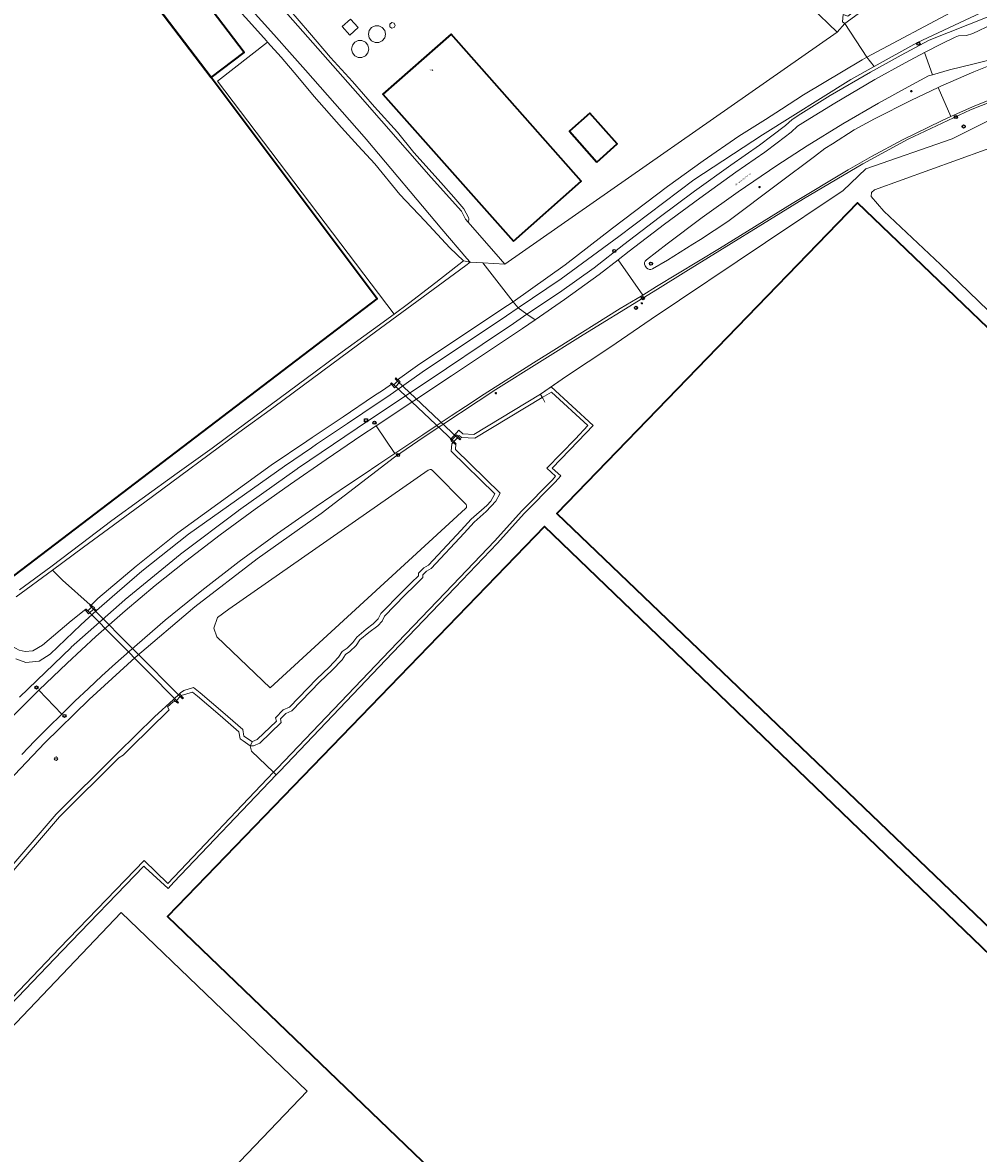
# Model space of a CAD drawing. Header units: metres. Extents: x 73718 to 76933, y 443658 to 446696.
# Tile 108 of 153: x 76032 to 76253, y 444937 to 445199. Entities that reach past the tile are written whole.
import ezdxf
from ezdxf.enums import TextEntityAlignment as Align

# ---------------------------------------------------------------- set-up
doc = ezdxf.new("R2010")
doc.units = ezdxf.units.M
for name, color, linetype, lineweight in [('B-WE-GK-BESCHOEIING-G', 130, 'GK-BESCHOEIING-SO', 18), ('B-WE-GR-BOOM-S', 90, 'Continuous', 25), ('B-WE-IE-MEUBILAIR-S', 7, 'Continuous', 25), ('B-WE-IE-MEUBILAIR_WEGMEUBILAIR-G', 7, 'Continuous', 18), ('B-WE-IE-TERREINAFSCHEIDING_KUNSTMATIG_HEKWERK-G', 20, 'IE-TERREINAFSCHEIDING_KUNSTMATIG-SO', 18), ('B-WE-KW-KUNSTWERK_DUIKER-GV', 170, 'Continuous', 18), ('B-WE-OG-BEBOUWING-GV', 7, 'Continuous', 35), ('B-WE-OG-BEBOUWING-T18', 10, 'Continuous', 18), ('B-WE-OG-BEBOUWING_BASSIN-GV', 7, 'Continuous', 18), ('B-WE-OG-BEBOUWING_LAGE TRAFO-GV', 7, 'Continuous', 18), ('B-WE-OG-BEBOUWING_OPSLAGTANK-GV', 7, 'Continuous', 18), ('B-WE-OG-TERREIN_ERF-GV', 7, 'Continuous', 18), ('B-WE-OG-TERREIN_OEVER-GV', 7, 'Continuous', 18), ('B-WE-OG-TOPOGRAFIE-T18', 10, 'Continuous', 18), ('B-WE-OG-WATER_SLOOT-GV', 120, 'Continuous', 18), ('B-WE-OG-WEG-GV', 7, 'Continuous', 18), ('B-WE-VH-GESLOTENVERHARDING_ASFALT-GV', 10, 'Continuous', 18), ('B-WE-VH-GESLOTENVERHARDING_BETON-GV', 10, 'Continuous', 18), ('B-WE-VH-OPENVERHARDING_BETONSTRAATSTEEN-GV', 30, 'Continuous', 18)]:
    doc.layers.add(name, color=color, linetype=linetype, lineweight=lineweight)
doc.styles.add('NLCS-ISO', font='NLCS-ISO.ttf')
doc.styles.add('NLCS-ISO-M200-T18', font='NLCS-ISO.ttf', dxfattribs={"height": 0.36})
doc.linetypes.add('GK-BESCHOEIING-SO', pattern='A,18,-3,[1,NLCS.SHX,S=0.6,R=0,X=0,Y=0],-3', length=24)
doc.linetypes.add('IE-TERREINAFSCHEIDING_KUNSTMATIG-SO', pattern='A,4,[82,NLCS.SHX,S=0.75,R=90,X=0,Y=0],4,-2', length=10)

# ---------------------------------------------------------------- blocks, each defined once
blk = doc.blocks.new('SIE-MEUBILAIR_BORD_WEGWIJZER-SO')
at = {"flags": 128}
blk.add_lwpolyline([(-1.8, 1.8), (1.8, 1.8), (1.8, -1.8), (-1.8, -1.8)], close=True, dxfattribs=at)
at = {"style": 'NLCS-ISO'}
blk.add_text('ww', height=1.8, dxfattribs=at).set_placement((0, 0), align=Align.MIDDLE_CENTER)
blk = doc.blocks.new('SIE-MEUBILAIR_PAAL_HECTOMETER-SO')
blk.add_circle((0, 0), 1.8)
at = {"style": 'NLCS-ISO'}
blk.add_text('hm', height=1.8, dxfattribs=at).set_placement((0, 0), align=Align.MIDDLE_CENTER)
blk = doc.blocks.new('SIE-MEUBILAIR_PAAL_LICHTMAST-SO')
for points in [[(-0.6, 0), (-1, 0)], [(-0.7, 0.7), (-0.4, 0.4)], [(0, 1), (0, 0.6)], [(0.4, 0.4), (0.7, 0.7)], [(1, 0), (0.6, 0)], [(-0.7, -0.7), (-0.4, -0.4)], [(0, -0.6), (0, -1)], [(0.4, -0.4), (0.7, -0.7)]]:
    blk.add_lwpolyline(points)
blk.add_circle((0, 0), 0.5)
blk = doc.blocks.new('SIE-MEUBILAIR_PAAL_VERKEERSBORD-SO')
blk.add_circle((0, 0), 1.8)
at = {"style": 'NLCS-ISO'}
blk.add_text('vb', height=1.8, dxfattribs=at).set_placement((0, 0), align=Align.MIDDLE_CENTER)
blk = doc.blocks.new('SIE-MEUBILAIR_PUT_RIOOLPUT-SO')
blk.add_circle((0, 0), 1.8)
at = {"style": 'NLCS-ISO'}
blk.add_text('RI', height=1.8, dxfattribs=at).set_placement((0, 0), align=Align.MIDDLE_CENTER)
blk = doc.blocks.new('SGR-BOOM_GBKN-SO')
at = {"linetype": 'ByBlock', "lineweight": 18}
h = blk.add_hatch(color=0, dxfattribs=at)
h.dxf.hatch_style = 1
edge = h.paths.add_edge_path()
edge.add_arc((0, 0), 0.25, 0, 360)
at = {"color": 0, "linetype": 'ByBlock', "lineweight": 18}
for radius in [2, 0.25]:
    blk.add_circle((0, 0), radius, dxfattribs=at)
at = {"color": 0, "linetype": 'ByBlock', "lineweight": 18, "style": 'NLCS-ISO'}
blk.add_attdef('SOORT', (2.5, 0), '', height=1.5, dxfattribs=at)

msp = doc.modelspace()

# ---------------------------------------------------------------- linework, layer by layer
at = {"layer": 'B-WE-GK-BESCHOEIING-G', "flags": 128}
for points in [[(76316.177, 445271.154), (76318.303, 445269.009), (76320.177, 445266.684), (76337.54, 445250.071), (76339.169, 445247.502), (76339.844, 445244.596), (76340.598, 445238.628), (76341.416, 445238.093), (76340.274, 445236.59), (76339.501, 445237.007), (76336.888, 445235.635), (76331.076, 445233.998), (76317.747, 445230.059), (76303.79, 445225.432), (76274.039, 445214.155), (76247.634, 445202.107), (76227.047, 445191.15)], [(76227.047, 445191.15), (76225.906, 445190.543), (76212.379, 445182.427), (76207.273, 445179.158), (76203.529, 445176.702), (76197.401, 445172.859), (76189.109, 445167.145), (76180.886, 445161.215), (76168.129, 445151.569), (76157.117, 445143.123), (76145.105, 445134.557)], [(76118.355, 445116.475), (76122.947, 445119.759), (76142.517, 445132.799), (76145.105, 445134.557)], [(76047.372, 445064.319), (76048.936, 445065.871), (76057.838, 445073.328), (76067.439, 445081.062), (76089.098, 445096.673), (76097.372, 445102.29), (76098.571, 445103.104), (76105.721, 445107.919), (76112.8, 445112.685), (76115.084, 445114.135), (76116.91, 445115.441)], [(76046.164, 445063.384), (76042.779, 445060.669), (76036.127, 445055.059), (76033.888, 445053.756), (76032.123, 445053.55), (76030.747, 445053.903), (76029.046, 445054.762), (76027.994, 445055.163), (76025.928, 445055.78), (76023.61, 445054.368), (76012.386, 445047.531), (76004.824, 445042.925), (76000, 445039.883), (75999.305, 445039.462), (75986.794, 445031.885), (75966.471, 445020.048), (75959.736, 445015.85), (75958.389, 445015.177)]]:
    msp.add_lwpolyline(points, dxfattribs=at)
at = {"layer": 'B-WE-IE-MEUBILAIR_WEGMEUBILAIR-G', "flags": 128}
msp.add_lwpolyline([(76117.598, 445098.561), (76124.507, 445103.27), (76141.113, 445114.259), (76161.311, 445126.886), (76175.144, 445135.384), (76178.554, 445137.479), (76185.131, 445141.52), (76212.355, 445158.337), (76226.11, 445166.476), (76236.598, 445172.171), (76251.048, 445178.958), (76265.926, 445184.868)], dxfattribs=at)
at = {"layer": 'B-WE-IE-TERREINAFSCHEIDING_KUNSTMATIG_HEKWERK-G', "flags": 128}
msp.add_lwpolyline([(76152.445, 445111.276), (76151.945, 445112.204), (76151.462, 445113.101), (76151.476, 445113.111), (76157.468, 445117.285), (76167.461, 445123.982), (76177.032, 445130.486), (76203.538, 445148.245), (76221.524, 445160.319), (76226.77, 445165.33), (76246.781, 445172.244), (76255.856, 445176.797), (76264.729, 445180.44), (76276.752, 445184.98), (76296.885, 445191.001), (76308.118, 445194.009), (76317.414, 445197.203), (76336.22, 445200.946), (76364.603, 445206.642), (76376.246, 445208.966), (76376.54, 445209.025), (76380.208, 445207.147)], dxfattribs=at)
at = {"layer": 'B-WE-KW-KUNSTWERK_DUIKER-GV', "flags": 128}
for points in [[(76131.398, 445102.158), (76132.245, 445103.067), (76118.307, 445116.181), (76117.465, 445115.275)], [(76067.14, 445042.254), (76068.016, 445043.12), (76047.492, 445063.827), (76046.616, 445062.958)]]:
    msp.add_lwpolyline(points, close=True, dxfattribs=at)
at = {"layer": 'B-WE-OG-BEBOUWING-GV', "flags": 128}
for points in [[(75949.519, 445333.036), (75898.063, 445293.833), (75883.421, 445313.162), (75881.111, 445311.4), (75850.604, 445288.035), (75893.615, 445231.782), (75943.222, 445166.637), (76000, 445091.177), (76020.321, 445064.169), (76113.602, 445135.206), (76075.189, 445186.429), (76041.037, 445231.275), (76036.295, 445237.501), (76022.273, 445255.738), (76000, 445285.212), (75976.611, 445315.952), (75958.443, 445339.835)], [(76041.037, 445231.275), (76075.189, 445186.429), (76082.834, 445192.251), (76048.682, 445237.097)], [(76145.203, 445148.598), (76160.839, 445162.437), (76130.73, 445196.493), (76114.919, 445182.596)], [(76164.468, 445166.877), (76169.222, 445171.07), (76162.903, 445178.235), (76158.148, 445174.042)], [(76390.686, 444859.877), (76397.771, 444853.086), (76405.947, 444845.249), (76475.063, 444917.505), (76389.037, 445000), (76224.811, 445157.482), (76155.259, 445085.538), (76244.5, 445000)], [(76335.905, 444774.691), (76321.995, 444788.039), (76335.646, 444802.265), (76349.556, 444788.917), (76370.156, 444810.385), (76363.236, 444817.026), (76394.453, 444849.625), (76397.771, 444853.086), (76390.686, 444859.877), (76387.374, 444856.434), (76152.331, 445082.506), (76065.097, 444992.21), (76314.614, 444752.503)]]:
    msp.add_lwpolyline(points, close=True, dxfattribs=at)
at = {"layer": 'B-WE-OG-BEBOUWING_BASSIN-GV', "flags": 128}
for points in [[(76088.237, 445194.662), (76076.645, 445185.618), (76117.56, 445131.706), (76120.845, 445134.11), (76127.191, 445139.021), (76133.601, 445143.982), (76130.463, 445147.013), (76124.621, 445153.24), (76118.898, 445159.341), (76113.077, 445166.45), (76109.236, 445170.64), (76105.356, 445174.873), (76099.039, 445182.054), (76095.225, 445186.594), (76091.372, 445191.179)], [(76321.187, 445193.554), (76320.963, 445193.646), (76294.158, 445183.809), (76267.211, 445174.367), (76228.792, 445160.467), (76228.065, 445159.837), (76227.987, 445158.88), (76230.932, 445155.481), (76244.039, 445143.183), (76270.573, 445117.641), (76271.039, 445117.538), (76271.449, 445117.782), (76317.601, 445165.816), (76332.667, 445181.427), (76332.859, 445181.985), (76332.653, 445182.538), (76321.399, 445193.424)], [(76047.146, 444899.293), (76097.4, 444951.783), (76054.357, 444993.118), (76004.078, 444940.419), (76046.805, 444899.619)]]:
    msp.add_lwpolyline(points, close=True, dxfattribs=at)
at = {"layer": 'B-WE-OG-BEBOUWING_LAGE TRAFO-GV', "flags": 128}
msp.add_lwpolyline([(76109.214, 445198.04), (76107.469, 445199.992), (76105.523, 445198.252), (76107.268, 445196.301)], close=True, dxfattribs=at)
at = {"layer": 'B-WE-OG-BEBOUWING_OPSLAGTANK-GV', "flags": 128}
for points in [[(76115.564, 445196.506), (76115.367, 445197.369), (76114.815, 445198.061), (76114.018, 445198.445), (76113.132, 445198.445), (76112.335, 445198.061), (76111.783, 445197.369), (76111.586, 445196.506), (76111.783, 445195.643), (76112.335, 445194.951), (76113.132, 445194.567), (76114.018, 445194.567), (76114.815, 445194.951), (76115.367, 445195.643)], [(76117.826, 445198.519), (76117.577, 445199.035), (76117.019, 445199.162), (76116.57, 445198.805), (76116.57, 445198.232), (76117.019, 445197.875), (76117.577, 445198.002)], [(76111.654, 445193.062), (76111.457, 445193.925), (76110.905, 445194.617), (76110.108, 445195.001), (76109.222, 445195.001), (76108.425, 445194.617), (76107.873, 445193.925), (76107.676, 445193.062), (76107.873, 445192.199), (76108.425, 445191.507), (76109.222, 445191.123), (76110.108, 445191.123), (76110.905, 445191.507), (76111.457, 445192.199)]]:
    msp.add_lwpolyline(points, close=True, dxfattribs=at)
at = {"layer": 'B-WE-OG-TERREIN_ERF-GV', "flags": 128}
for points in [[(76048.682, 445237.097), (76082.834, 445192.251), (76075.189, 445186.429), (76113.602, 445135.206), (76020.321, 445064.169), (76000, 445091.177), (75943.222, 445166.637), (75893.615, 445231.782)], [(76030.791, 445067.822), (76038.054, 445073.149), (76045.073, 445078.499), (76052.162, 445083.902), (76059.22, 445088.987), (76067.333, 445094.832), (76075.447, 445100.678), (76081.132, 445104.894), (76089.164, 445110.851), (76097.196, 445116.808), (76104.704, 445122.301), (76112.774, 445128.205), (76117.56, 445131.706), (76076.645, 445185.618), (76088.237, 445194.662), (76087.987, 445194.94), (76084.568, 445198.738), (76079.438, 445204.54)], [(76134.724, 445152.939), (76142.166, 445144.427), (76143.197, 445143.248), (76220.169, 445196.939), (76214.015, 445202.855)], [(76093.167, 445202.362), (76097.966, 445196.834), (76102.825, 445191.094), (76107.897, 445185.536), (76113.03, 445179.705), (76118.345, 445173.843), (76122.111, 445169.105), (76127.73, 445162.818), (76131.404, 445158.779), (76133.701, 445156.034), (76134.737, 445154.031)], [(76255.856, 445176.797), (76246.781, 445172.244), (76226.77, 445165.33), (76221.524, 445160.319), (76203.538, 445148.245), (76177.032, 445130.486), (76167.461, 445123.982), (76157.468, 445117.285), (76153.934, 445114.823), (76163.634, 445105.92), (76160.133, 445102.23), (76154.114, 445096.042), (76156.117, 445094.261), (76154.839, 445092.752), (76147.716, 445085.564), (76141.394, 445078.553), (76131.716, 445068.415), (76117.191, 445053.227), (76091.087, 445025.896), (76090.243, 445025.011), (76066.571, 445000.178), (76065.224, 444998.671), (76059.878, 445003.575), (76059.572, 445003.855), (76040.702, 444984.275), (75999.395, 444941.178)], [(76390.686, 444859.877), (76244.5, 445000), (76155.259, 445085.538), (76224.811, 445157.482), (76389.037, 445000)], [(76314.614, 444752.503), (76065.097, 444992.21), (76152.331, 445082.506), (76387.374, 444856.434)]]:
    msp.add_lwpolyline(points, dxfattribs=at)
for points in [[(76105.523, 445198.252), (76107.469, 445199.992), (76109.214, 445198.04), (76107.268, 445196.301)], [(76114.018, 445194.567), (76113.132, 445194.567), (76112.335, 445194.951), (76111.783, 445195.643), (76111.586, 445196.506), (76111.783, 445197.369), (76112.335, 445198.061), (76113.132, 445198.445), (76114.018, 445198.445), (76114.815, 445198.061), (76115.367, 445197.369), (76115.564, 445196.506), (76115.367, 445195.643), (76114.815, 445194.951)], [(76117.826, 445198.519), (76117.577, 445198.002), (76117.019, 445197.875), (76116.57, 445198.232), (76116.57, 445198.805), (76117.019, 445199.162), (76117.577, 445199.035)], [(76110.108, 445191.123), (76109.222, 445191.123), (76108.425, 445191.507), (76107.873, 445192.199), (76107.676, 445193.062), (76107.873, 445193.925), (76108.425, 445194.617), (76109.222, 445195.001), (76110.108, 445195.001), (76110.905, 445194.617), (76111.457, 445193.925), (76111.654, 445193.062), (76111.457, 445192.199), (76110.905, 445191.507)], [(76160.839, 445162.437), (76145.203, 445148.598), (76114.919, 445182.596), (76130.73, 445196.493)], [(76321.187, 445193.554), (76321.399, 445193.424), (76332.653, 445182.538), (76332.859, 445181.985), (76332.667, 445181.427), (76317.601, 445165.816), (76271.449, 445117.782), (76271.039, 445117.538), (76270.573, 445117.641), (76244.039, 445143.183), (76230.932, 445155.481), (76227.987, 445158.88), (76228.065, 445159.837), (76228.792, 445160.467), (76267.211, 445174.367), (76294.158, 445183.809), (76320.963, 445193.646)], [(76158.148, 445174.042), (76162.903, 445178.235), (76169.222, 445171.07), (76164.468, 445166.877)], [(76047.146, 444899.293), (76046.805, 444899.619), (76004.078, 444940.419), (76054.357, 444993.118), (76097.4, 444951.783)]]:
    msp.add_lwpolyline(points, close=True, dxfattribs=at)
at = {"layer": 'B-WE-OG-TERREIN_ERF-GV'}
msp.add_lwpolyline([(76134.737, 445154.031, -0.1858929), (76134.724, 445152.939)], format="xyb", dxfattribs=at)
at = {"layer": 'B-WE-OG-TERREIN_OEVER-GV', "flags": 128}
for points in [[(76301.382, 445275.31), (76299.798, 445276.378), (76288.793, 445264.505), (76264.385, 445240.191), (76233.697, 445209.451), (76231.39, 445207.273), (76222.602, 445200.694), (76221.504, 445201.026), (76221.397, 445199.369), (76221.945, 445198.983), (76232.366, 445206.571), (76234.777, 445208.847), (76264.98, 445239.001), (76289.39, 445263.317), (76296.861, 445270.812)], [(76298.654, 445220.418), (76320.247, 445227.363), (76329.259, 445230.257), (76336.518, 445231.963), (76338.499, 445233.01), (76340.257, 445234.358), (76341.922, 445236.308), (76340.274, 445236.59), (76339.501, 445237.007), (76336.888, 445235.635), (76331.076, 445233.998), (76317.747, 445230.059), (76303.79, 445225.432), (76274.039, 445214.155), (76247.634, 445202.107), (76227.047, 445191.15), (76228.738, 445189.004), (76238.62, 445194.509), (76273.135, 445210.781)], [(76202.871, 445173.221), (76223.314, 445185.983), (76228.738, 445189.004), (76227.047, 445191.15), (76225.906, 445190.543), (76212.379, 445182.427), (76207.273, 445179.158), (76203.529, 445176.702), (76197.401, 445172.859), (76189.109, 445167.145), (76180.886, 445161.215), (76168.129, 445151.569), (76157.117, 445143.123), (76145.105, 445134.557), (76146.246, 445133.098), (76156.222, 445139.874), (76169.55, 445149.614), (76186.975, 445162.782)], [(76146.246, 445133.098), (76145.105, 445134.557), (76142.517, 445132.799), (76122.947, 445119.759), (76118.355, 445116.475), (76118.462, 445116.366), (76118.526, 445116.425), (76118.97, 445116.028), (76118.866, 445115.916), (76117.796, 445114.77), (76117.665, 445114.629), (76117.214, 445115.041), (76117.286, 445115.11), (76116.91, 445115.441), (76115.084, 445114.135), (76112.8, 445112.685), (76105.721, 445107.919), (76098.571, 445103.104), (76097.372, 445102.29), (76089.098, 445096.673), (76067.439, 445081.062), (76057.838, 445073.328), (76048.936, 445065.871), (76047.372, 445064.319), (76047.666, 445064.004), (76047.74, 445064.059), (76048.161, 445063.646), (76048.069, 445063.554), (76048.661, 445063.023), (76052.244, 445066.209), (76059.123, 445072.142), (76069.924, 445080.761), (76092.149, 445096.505), (76098.413, 445100.757), (76099.609, 445101.569), (76106.756, 445106.382), (76113.814, 445111.134), (76116.077, 445112.571), (76124.023, 445118.254), (76143.549, 445131.265)], [(76151.476, 445113.111), (76151.862, 445112.357), (76153.984, 445113.63), (76162.43, 445105.879), (76159.524, 445102.815), (76152.892, 445095.998), (76154.939, 445094.177), (76154.215, 445093.323), (76147.101, 445086.145), (76140.774, 445079.128), (76131.104, 445068.998), (76116.58, 445053.811), (76090.475, 445026.48), (76089.631, 445025.594), (76090.243, 445025.011), (76091.087, 445025.896), (76117.191, 445053.227), (76131.716, 445068.415), (76141.394, 445078.553), (76147.716, 445085.564), (76154.839, 445092.752), (76156.117, 445094.261), (76154.114, 445096.042), (76160.133, 445102.23), (76163.634, 445105.92), (76153.934, 445114.823)], [(76151.476, 445113.111), (76136.017, 445103.84), (76133.493, 445103.943), (76132.562, 445104.806), (76130.603, 445102.683), (76130.852, 445102.453), (76132.024, 445103.707), (76132.389, 445103.371), (76132.609, 445103.61), (76133.146, 445103.112), (76136.235, 445102.985), (76151.862, 445112.357)], [(76113.748, 445059.478), (76114.798, 445060.561), (76115.305, 445061.766), (76120.026, 445066.601), (76122.305, 445068.832), (76124.185, 445070.693), (76124.185, 445071.313), (76125.042, 445072.152), (76126.101, 445072.772), (76133.79, 445080.988), (76136.063, 445083.511), (76138.871, 445085.974), (76141.102, 445088.361), (76142.135, 445090.218), (76131.774, 445100.371), (76131.87, 445101.626), (76131.736, 445101.477), (76131.239, 445101.98), (76131.231, 445101.988), (76131.152, 445101.913), (76130.92, 445101.614), (76130.742, 445099.983), (76140.89, 445090.038), (76139.97, 445088.383), (76139.003, 445087.368), (76135.36, 445084.224), (76133.053, 445081.665), (76125.47, 445073.561), (76124.431, 445072.952), (76123.185, 445071.733), (76123.185, 445071.11), (76121.604, 445069.545), (76119.319, 445067.308), (76114.457, 445062.328), (76113.876, 445061.151), (76112.73, 445059.968), (76111.093, 445058.757), (76108.891, 445056.922), (76108.01, 445055.62), (76106.642, 445054.337), (76105.519, 445053.584), (76104.7, 445052.233), (76102.477, 445049.94), (76099.634, 445047.226), (76093.325, 445040.648), (76091.866, 445040.086), (76090.102, 445038.239), (76090.286, 445037.463), (76085.863, 445033.206), (76084.75, 445032.74), (76084.247, 445031.74), (76084.951, 445031.74), (76086.422, 445032.356), (76091.39, 445037.138), (76091.2, 445037.941), (76092.435, 445039.233), (76093.892, 445039.795), (76100.34, 445046.518), (76103.181, 445049.23), (76105.497, 445051.618), (76106.259, 445052.877), (76107.267, 445053.552), (76108.776, 445054.967), (76109.64, 445056.244), (76111.711, 445057.97)], [(76067.878, 445043.759), (76068.262, 445043.396), (76070.857, 445044.128), (76071.99, 445043.256), (76077.232, 445038.772), (76081.57, 445034.977), (76081.864, 445033.332), (76082.604, 445032.876), (76084.247, 445031.74), (76084.75, 445032.74), (76084.559, 445032.74), (76083.151, 445033.713), (76082.769, 445033.948), (76082.493, 445035.498), (76077.886, 445039.528), (76072.62, 445044.032), (76071.105, 445045.199), (76068.882, 445044.55), (76068.062, 445044.019)], [(75997.888, 444940.729), (75999.395, 444941.178), (76040.702, 444984.275), (76059.572, 445003.855), (76059.878, 445003.575), (76065.224, 444998.671), (76066.571, 445000.178), (76090.243, 445025.011), (76089.631, 445025.594), (76065.172, 444999.866), (76059.666, 445005.171), (76040.092, 444984.86)]]:
    msp.add_lwpolyline(points, close=True, dxfattribs=at)
for points in [[(76134.737, 445154.031), (76133.701, 445156.034), (76131.404, 445158.779), (76127.73, 445162.818), (76122.111, 445169.105), (76118.345, 445173.843), (76113.03, 445179.705), (76107.897, 445185.536), (76102.825, 445191.094), (76097.966, 445196.834), (76093.167, 445202.362), (76089.948, 445205.976), (76085.858, 445210.601), (76081.808, 445215.179)], [(76079.438, 445204.54), (76084.568, 445198.738), (76087.987, 445194.94), (76088.237, 445194.662), (76091.372, 445191.179), (76095.225, 445186.594), (76099.039, 445182.054), (76105.356, 445174.873), (76109.236, 445170.64), (76113.077, 445166.45), (76118.898, 445159.341), (76124.621, 445153.24), (76130.463, 445147.013), (76133.601, 445143.982), (76135.119, 445143.676), (76134.35, 445144.58), (76128.614, 445151.325), (76111.041, 445172.162), (76110.578, 445172.711), (76097.009, 445188.161), (76093.938, 445191.658), (76089.666, 445196.439), (76081.1, 445206.025)], [(76091.78, 445202.326), (76109.131, 445182.718), (76126.151, 445163.288), (76133.137, 445155.491), (76134.071, 445153.686), (76134.724, 445152.939)], [(76030.035, 445066.213), (76038.465, 445072.427), (76045.646, 445077.72), (76059.822, 445088.17), (76067.871, 445094.104), (76081.617, 445104.236), (76089.666, 445110.17), (76105.203, 445121.623), (76113.252, 445127.557), (76127.759, 445138.251), (76134.157, 445142.967), (76135.119, 445143.676), (76133.601, 445143.982), (76127.191, 445139.021), (76120.845, 445134.11), (76117.56, 445131.706), (76112.774, 445128.205), (76104.704, 445122.301), (76097.196, 445116.808), (76089.164, 445110.851), (76081.132, 445104.894), (76075.447, 445100.678), (76067.333, 445094.832), (76059.22, 445088.987), (76052.162, 445083.902), (76045.073, 445078.499), (76038.054, 445073.149), (76030.791, 445067.822)], [(76029.982, 445051.837), (76032.293, 445050.991), (76035.343, 445051.348), (76037.883, 445052.966), (76044.965, 445059.736), (76048.661, 445063.023), (76048.069, 445063.554), (76046.81, 445062.296), (76046.37, 445062.717), (76046.428, 445062.777), (76046.082, 445063.115), (76046.047, 445063.15), (76046.206, 445063.329), (76046.164, 445063.384), (76042.779, 445060.669), (76036.127, 445055.059), (76033.888, 445053.756), (76032.123, 445053.55), (76030.747, 445053.903)], [(76027.907, 445001.171), (76040.046, 445015.248), (76053.789, 445028.94), (76054.788, 445029.593), (76062.831, 445037.505), (76063.483, 445038.054), (76065.42, 445040.049), (76065.047, 445040.771), (76066.396, 445041.911), (76066.913, 445042.025), (76066.651, 445042.286), (76066.492, 445042.444), (76062.071, 445038.43), (76053.6, 445030.121), (76053.156, 445029.721), (76039.313, 445015.93), (76027.141, 445001.813)]]:
    msp.add_lwpolyline(points, dxfattribs=at)
at = {"layer": 'B-WE-OG-TERREIN_OEVER-GV'}
msp.add_lwpolyline([(76134.724, 445152.939, 0.1858929), (76134.737, 445154.031)], format="xyb", dxfattribs=at)
at = {"layer": 'B-WE-OG-WATER_SLOOT-GV', "flags": 128}
for points in [[(76264.98, 445239.001), (76234.777, 445208.847), (76232.366, 445206.571), (76221.945, 445198.983), (76227.047, 445191.15), (76247.634, 445202.107), (76274.039, 445214.155)], [(76081.1, 445206.025), (76089.666, 445196.439), (76093.938, 445191.658), (76097.009, 445188.161), (76110.578, 445172.711), (76111.041, 445172.162), (76128.614, 445151.325), (76134.35, 445144.58), (76135.119, 445143.676), (76138.095, 445143.518), (76143.197, 445143.248), (76142.166, 445144.427), (76134.724, 445152.939), (76134.071, 445153.686), (76133.137, 445155.491), (76126.151, 445163.288), (76109.131, 445182.718), (76091.78, 445202.326)], [(76214.015, 445202.855), (76220.169, 445196.939), (76221.945, 445198.983), (76221.397, 445199.369)], [(76030.747, 445053.903), (76032.123, 445053.55), (76033.888, 445053.756), (76036.127, 445055.059), (76042.779, 445060.669), (76046.164, 445063.384), (76046.206, 445063.329), (76046.225, 445063.35), (76046.616, 445062.958), (76047.492, 445063.827), (76047.076, 445064.246), (76047.192, 445064.372), (76040.76, 445070.104), (76038.465, 445072.427), (76030.035, 445066.213)], [(75997.888, 444940.729), (76040.092, 444984.86), (76059.666, 445005.171), (76065.172, 444999.866), (76089.631, 445025.594), (76084.503, 445030.482), (76084.247, 445031.74), (76082.604, 445032.876), (76081.864, 445033.332), (76081.57, 445034.977), (76077.232, 445038.772), (76071.99, 445043.256), (76070.857, 445044.128), (76068.262, 445043.396), (76068.271, 445043.388), (76068.217, 445043.312), (76068.722, 445042.811), (76068.749, 445042.784), (76068.548, 445042.584), (76068.016, 445043.12), (76067.14, 445042.254), (76067.638, 445041.771), (76067.442, 445041.589), (76067.177, 445041.859), (76066.962, 445042.078), (76066.913, 445042.025), (76066.396, 445041.911), (76065.047, 445040.771), (76065.42, 445040.049), (76063.483, 445038.054), (76062.831, 445037.505), (76054.788, 445029.593), (76053.789, 445028.94), (76040.046, 445015.248), (76027.907, 445001.171)]]:
    msp.add_lwpolyline(points, dxfattribs=at)
for points in [[(76197.401, 445172.859), (76203.529, 445176.702), (76207.273, 445179.158), (76212.379, 445182.427), (76225.906, 445190.543), (76227.047, 445191.15), (76221.945, 445198.983), (76220.169, 445196.939), (76143.197, 445143.248), (76138.095, 445143.518), (76145.105, 445134.557), (76157.117, 445143.123), (76168.129, 445151.569), (76180.886, 445161.215), (76189.109, 445167.145)], [(76117.465, 445115.275), (76118.307, 445116.181), (76117.75, 445116.688), (76117.942, 445116.893), (76118.085, 445116.748), (76118.355, 445116.475), (76122.947, 445119.759), (76142.517, 445132.799), (76145.105, 445134.557), (76138.095, 445143.518), (76135.119, 445143.676), (76134.157, 445142.967), (76127.759, 445138.251), (76113.252, 445127.557), (76105.203, 445121.623), (76089.666, 445110.17), (76081.617, 445104.236), (76067.871, 445094.104), (76059.822, 445088.17), (76045.646, 445077.72), (76038.465, 445072.427), (76040.76, 445070.104), (76047.192, 445064.372), (76047.257, 445064.442), (76047.37, 445064.321), (76047.372, 445064.319), (76048.936, 445065.871), (76057.838, 445073.328), (76067.439, 445081.062), (76089.098, 445096.673), (76097.372, 445102.29), (76098.571, 445103.104), (76105.721, 445107.919), (76112.8, 445112.685), (76115.084, 445114.135), (76116.91, 445115.441), (76116.83, 445115.511), (76116.725, 445115.603), (76116.906, 445115.801)], [(76084.247, 445031.74), (76084.503, 445030.482), (76089.631, 445025.594), (76090.475, 445026.48), (76116.58, 445053.811), (76131.104, 445068.998), (76140.774, 445079.128), (76147.101, 445086.145), (76154.215, 445093.323), (76154.939, 445094.177), (76152.892, 445095.998), (76159.524, 445102.815), (76162.43, 445105.879), (76153.984, 445113.63), (76151.862, 445112.357), (76136.235, 445102.985), (76133.146, 445103.112), (76132.609, 445103.61), (76132.389, 445103.371), (76132.465, 445103.301), (76132.408, 445103.233), (76132.583, 445103.083), (76132.986, 445102.738), (76132.8, 445102.543), (76132.245, 445103.067), (76131.87, 445102.665), (76131.398, 445102.158), (76131.919, 445101.68), (76131.87, 445101.626), (76131.774, 445100.371), (76142.135, 445090.218), (76141.102, 445088.361), (76138.871, 445085.974), (76136.063, 445083.511), (76133.79, 445080.988), (76126.101, 445072.772), (76125.042, 445072.152), (76124.185, 445071.313), (76124.185, 445070.693), (76122.305, 445068.832), (76120.026, 445066.601), (76115.305, 445061.766), (76114.798, 445060.561), (76113.748, 445059.478), (76111.711, 445057.97), (76109.64, 445056.244), (76108.776, 445054.967), (76107.267, 445053.552), (76106.259, 445052.877), (76105.497, 445051.618), (76103.181, 445049.23), (76100.34, 445046.518), (76093.892, 445039.795), (76092.435, 445039.233), (76091.2, 445037.941), (76091.39, 445037.138), (76086.422, 445032.356), (76084.951, 445031.74)]]:
    msp.add_lwpolyline(points, close=True, dxfattribs=at)
at = {"layer": 'B-WE-OG-WEG-GV', "flags": 128}
for points in [[(76273.135, 445210.781), (76238.62, 445194.509), (76228.738, 445189.004), (76223.314, 445185.983), (76202.871, 445173.221), (76186.975, 445162.782), (76169.55, 445149.614), (76156.222, 445139.874), (76146.246, 445133.098), (76148.315, 445131.675), (76155.841, 445136.667), (76163.853, 445142.422), (76170.775, 445147.812), (76178.948, 445154.087), (76187.136, 445160.153), (76195.501, 445166.172), (76202.18, 445170.774), (76205.002, 445172.965), (76208.184, 445175.35), (76209.741, 445176.777), (76211.706, 445178.074), (76218.536, 445182.273), (76227.887, 445187.718), (76234.95, 445191.615), (76241.424, 445195.073), (76255.224, 445200.623)], [(76255.224, 445200.623), (76241.424, 445195.073), (76234.95, 445191.615), (76227.887, 445187.718), (76218.536, 445182.273), (76211.706, 445178.074), (76209.741, 445176.777), (76208.184, 445175.35), (76205.002, 445172.965), (76202.18, 445170.774), (76195.501, 445166.172), (76187.136, 445160.153), (76178.948, 445154.087), (76170.775, 445147.812), (76163.853, 445142.422), (76155.841, 445136.667), (76148.315, 445131.675), (76150.201, 445130.377), (76156.99, 445135.03), (76165.051, 445140.82), (76169.439, 445144.237), (76171.998, 445146.23), (76180.152, 445152.49), (76188.315, 445158.538), (76196.652, 445164.537), (76203.362, 445169.159), (76206.215, 445171.375), (76209.462, 445173.809), (76210.975, 445175.195), (76212.781, 445176.387), (76219.563, 445180.557), (76228.873, 445185.978), (76235.904, 445189.857), (76240.332, 445192.222), (76244.486, 445194.327), (76247.474, 445195.837), (76248.222, 445196.148), (76250.088, 445196.158), (76251.556, 445196.658), (76256.078, 445198.814)], [(76265.926, 445184.868), (76251.048, 445178.958), (76236.598, 445172.171), (76226.11, 445166.476), (76212.355, 445158.337), (76185.131, 445141.52), (76178.554, 445137.479), (76175.144, 445135.384), (76161.311, 445126.886), (76141.113, 445114.259), (76124.507, 445103.27), (76117.598, 445098.561), (76100.647, 445085.486), (76085.798, 445074.992), (76071.43, 445063.877), (76057.555, 445052.147), (76046.958, 445042.449), (76036.694, 445032.391), (76026.779, 445021.993)], [(76026.779, 445021.993), (76036.694, 445032.391), (76046.958, 445042.449), (76057.555, 445052.147), (76071.43, 445063.877), (76085.798, 445074.992), (76100.647, 445085.486), (76117.598, 445098.561), (76124.507, 445103.27), (76141.113, 445114.259), (76161.311, 445126.886), (76175.144, 445135.384), (76178.554, 445137.479), (76185.131, 445141.52), (76212.355, 445158.337), (76226.11, 445166.476), (76236.598, 445172.171), (76251.048, 445178.958), (76265.926, 445184.868)], [(76259.698, 445183.005), (76251.512, 445179.677), (76246.444, 445177.399), (76244.315, 445176.442), (76235.275, 445172.011), (76228.101, 445168.165), (76222.66, 445165.08), (76209.748, 445157.285), (76192.922, 445146.863), (76178.331, 445138.037), (76175.125, 445136.098), (76169.91, 445132.944), (76155.112, 445123.714), (76149.797, 445120.399), (76138.407, 445113.172), (76134.065, 445110.311), (76130.784, 445108.132), (76127.504, 445105.95), (76124.227, 445103.764), (76120.952, 445101.576), (76117.679, 445099.384), (76114.041, 445096.942), (76110.405, 445094.495), (76106.772, 445092.045), (76103.141, 445089.591), (76099.513, 445087.133), (76090.515, 445080.891), (76081.682, 445074.416), (76073.021, 445067.715), (76064.536, 445060.791), (76056.234, 445053.649), (76053.044, 445050.798), (76049.882, 445047.916), (76046.75, 445045.001), (76043.647, 445042.055), (76040.574, 445039.079), (76037.455, 445035.995), (76034.369, 445032.88), (76031.315, 445029.733)], [(76027.141, 445001.813), (76039.313, 445015.93), (76053.156, 445029.721), (76053.6, 445030.121), (76062.071, 445038.43), (76066.492, 445042.444), (76067.834, 445043.801), (76067.878, 445043.759), (76068.062, 445044.019), (76068.882, 445044.55), (76071.105, 445045.199), (76072.62, 445044.032), (76077.886, 445039.528), (76082.493, 445035.498), (76082.769, 445033.948), (76083.151, 445033.713), (76084.559, 445032.74), (76084.75, 445032.74), (76085.863, 445033.206), (76090.286, 445037.463), (76090.102, 445038.239), (76091.866, 445040.086), (76093.325, 445040.648), (76099.634, 445047.226), (76102.477, 445049.94), (76104.7, 445052.233), (76105.519, 445053.584), (76106.642, 445054.337), (76108.01, 445055.62), (76108.891, 445056.922), (76111.093, 445058.757), (76112.73, 445059.968), (76113.876, 445061.151), (76114.457, 445062.328), (76119.319, 445067.308), (76121.604, 445069.545), (76123.185, 445071.11), (76123.185, 445071.733), (76124.431, 445072.952), (76125.47, 445073.561), (76133.053, 445081.665), (76135.36, 445084.224), (76139.003, 445087.368), (76139.97, 445088.383), (76140.89, 445090.038), (76130.742, 445099.983), (76130.92, 445101.614), (76131.152, 445101.913), (76131.11, 445101.951), (76130.718, 445102.309), (76130.852, 445102.453), (76130.603, 445102.683), (76132.562, 445104.806), (76133.493, 445103.943), (76136.017, 445103.84), (76151.476, 445113.111), (76153.934, 445114.823), (76157.468, 445117.285), (76167.461, 445123.982), (76177.032, 445130.486), (76203.538, 445148.245), (76221.524, 445160.319), (76226.77, 445165.33), (76246.781, 445172.244), (76255.856, 445176.797)], [(76030.818, 445043.002), (76042.74, 445054.479), (76042.799, 445054.533), (76055.173, 445065.522), (76055.234, 445065.574), (76068.038, 445076.058), (76068.103, 445076.11), (76081.461, 445086.152), (76081.501, 445086.181), (76095.105, 445095.888), (76095.146, 445095.916), (76108.987, 445105.282), (76108.999, 445105.29), (76129.687, 445119.075), (76137.905, 445124.646), (76137.914, 445124.652), (76145.203, 445129.538), (76148.315, 445131.675), (76146.246, 445133.098), (76143.549, 445131.265), (76124.023, 445118.254), (76116.077, 445112.571), (76113.814, 445111.134), (76106.756, 445106.382), (76099.609, 445101.569), (76098.413, 445100.757), (76092.149, 445096.505), (76069.924, 445080.761), (76059.123, 445072.142), (76052.244, 445066.209), (76048.661, 445063.023), (76044.965, 445059.736), (76037.883, 445052.966), (76035.343, 445051.348), (76032.293, 445050.991), (76029.982, 445051.837)], [(76028.89, 445038.208), (76032.205, 445041.561), (76032.815, 445042.171), (76033.426, 445042.779), (76034.038, 445043.387), (76034.652, 445043.993), (76035.267, 445044.597), (76041.808, 445050.877), (76048.486, 445057.01), (76055.297, 445062.996), (76062.238, 445068.831), (76069.305, 445074.511), (76077.29, 445080.576), (76085.365, 445086.522), (76093.527, 445092.346), (76101.775, 445098.048), (76110.108, 445103.626), (76113.412, 445105.828), (76130.803, 445117.415), (76147.265, 445128.365), (76150.201, 445130.377), (76148.315, 445131.675), (76145.203, 445129.538), (76137.914, 445124.652), (76137.905, 445124.646), (76129.687, 445119.075), (76108.999, 445105.29), (76108.987, 445105.282), (76095.146, 445095.916), (76095.105, 445095.888), (76081.501, 445086.181), (76081.461, 445086.152), (76068.103, 445076.11), (76068.038, 445076.058), (76055.234, 445065.574), (76055.173, 445065.522), (76042.799, 445054.533), (76042.74, 445054.479), (76030.818, 445043.002)]]:
    msp.add_lwpolyline(points, dxfattribs=at)
for points in [[(76088.833, 445045.187), (76076.488, 445056.951), (76075.762, 445058.983), (76076.633, 445061.452), (76079.246, 445063.339), (76125.417, 445095.571), (76125.862, 445095.726), (76126.143, 445095.68), (76126.47, 445095.472), (76134.192, 445087.595), (76134.328, 445087.295), (76134.292, 445086.914), (76134.092, 445086.651)], [(76088.833, 445045.187), (76134.092, 445086.651), (76134.292, 445086.914), (76134.328, 445087.295), (76134.192, 445087.595), (76126.47, 445095.472), (76126.143, 445095.68), (76125.862, 445095.726), (76125.417, 445095.571), (76079.246, 445063.339), (76076.633, 445061.452), (76075.762, 445058.983), (76076.488, 445056.951)]]:
    msp.add_lwpolyline(points, close=True, dxfattribs=at)
at = {"layer": 'B-WE-VH-GESLOTENVERHARDING_ASFALT-GV', "flags": 128}
for points in [[(76256.078, 445198.814), (76251.556, 445196.658), (76250.088, 445196.158), (76248.222, 445196.148), (76247.474, 445195.837), (76244.486, 445194.327), (76240.332, 445192.222), (76242.187, 445187.114), (76246.155, 445188.219), (76251.537, 445189.56), (76255.873, 445190.625)], [(76175.962, 445144.251), (76180.736, 445147.951), (76188.852, 445154.051), (76197.2, 445160.003), (76206.16, 445166.09), (76213.226, 445170.665), (76221.483, 445175.701), (76229.699, 445180.492), (76236.567, 445184.307), (76241.313, 445186.871), (76242.187, 445187.114), (76240.332, 445192.222), (76235.904, 445189.857), (76228.873, 445185.978), (76219.563, 445180.557), (76212.781, 445176.387), (76210.975, 445175.195), (76209.462, 445173.809), (76206.215, 445171.375), (76203.362, 445169.159), (76196.652, 445164.537), (76188.315, 445158.538), (76180.152, 445152.49), (76171.998, 445146.23), (76169.439, 445144.237), (76175.125, 445136.098), (76178.331, 445138.037), (76192.922, 445146.863)], [(76258.326, 445190.4), (76251.793, 445187.75), (76244.151, 445184.486), (76243.507, 445184.178), (76246.444, 445177.399), (76251.512, 445179.677), (76259.698, 445183.005)], [(76192.922, 445146.863), (76209.748, 445157.285), (76222.66, 445165.08), (76228.101, 445168.165), (76235.275, 445172.011), (76244.315, 445176.442), (76246.444, 445177.399), (76243.507, 445184.178), (76237.316, 445181.218), (76228.812, 445176.891), (76224.052, 445174.334), (76219.084, 445171.102), (76217.294, 445169.989), (76214.894, 445168.161), (76206.604, 445161.972), (76194.831, 445153.123), (76188.469, 445148.967), (76186.742, 445147.868), (76180.834, 445144.194), (76177.389, 445142.137)], [(76176.012, 445142.386), (76175.694, 445142.851)], [(76031.315, 445029.733), (76034.369, 445032.88), (76037.455, 445035.995), (76040.574, 445039.079), (76035.267, 445044.597), (76034.652, 445043.993), (76034.038, 445043.387), (76033.426, 445042.779), (76032.815, 445042.171), (76032.205, 445041.561), (76028.89, 445038.208)]]:
    msp.add_lwpolyline(points, dxfattribs=at)
for points in [[(76169.91, 445132.944), (76175.125, 445136.098), (76169.439, 445144.237), (76165.051, 445140.82), (76156.99, 445135.03), (76150.201, 445130.377), (76147.265, 445128.365), (76130.803, 445117.415), (76113.412, 445105.828), (76117.679, 445099.384), (76120.952, 445101.576), (76124.227, 445103.764), (76127.504, 445105.95), (76130.784, 445108.132), (76134.065, 445110.311), (76138.407, 445113.172), (76149.797, 445120.399), (76155.112, 445123.714)], [(76117.679, 445099.384), (76113.412, 445105.828), (76110.108, 445103.626), (76101.775, 445098.048), (76093.527, 445092.346), (76085.365, 445086.522), (76077.29, 445080.576), (76069.305, 445074.511), (76062.238, 445068.831), (76055.297, 445062.996), (76048.486, 445057.01), (76041.808, 445050.877), (76035.267, 445044.597), (76040.574, 445039.079), (76043.647, 445042.055), (76046.75, 445045.001), (76049.882, 445047.916), (76053.044, 445050.798), (76056.234, 445053.649), (76064.536, 445060.791), (76073.021, 445067.715), (76081.682, 445074.416), (76090.515, 445080.891), (76099.513, 445087.133), (76103.141, 445089.591), (76106.772, 445092.045), (76110.405, 445094.495), (76114.041, 445096.942)]]:
    msp.add_lwpolyline(points, close=True, dxfattribs=at)
at = {"layer": 'B-WE-VH-GESLOTENVERHARDING_ASFALT-GV'}
for points in [[(76175.694, 445142.851, -0.3916446), (76175.962, 445144.251)], [(76177.389, 445142.137, -0.3822086), (76176.012, 445142.386)]]:
    msp.add_lwpolyline(points, format="xyb", dxfattribs=at)
at = {"layer": 'B-WE-VH-GESLOTENVERHARDING_BETON-GV', "flags": 128}
for points in [[(76118.085, 445116.748), (76117.942, 445116.893), (76117.75, 445116.688), (76118.307, 445116.181), (76117.465, 445115.275), (76116.906, 445115.801), (76116.725, 445115.603), (76116.83, 445115.511), (76116.91, 445115.441), (76117.286, 445115.11), (76117.214, 445115.041), (76117.665, 445114.629), (76117.796, 445114.77), (76118.866, 445115.916), (76118.97, 445116.028), (76118.526, 445116.425), (76118.462, 445116.366), (76118.355, 445116.475)], [(76132.245, 445103.067), (76132.8, 445102.543), (76132.986, 445102.738), (76132.583, 445103.083), (76132.408, 445103.233), (76132.465, 445103.301), (76132.389, 445103.371), (76132.024, 445103.707), (76130.852, 445102.453), (76130.718, 445102.309), (76131.11, 445101.951), (76131.152, 445101.913), (76131.231, 445101.988), (76131.239, 445101.98), (76131.736, 445101.477), (76131.87, 445101.626), (76131.919, 445101.68), (76131.398, 445102.158), (76131.87, 445102.665)], [(76047.37, 445064.321), (76047.257, 445064.442), (76047.192, 445064.372), (76047.076, 445064.246), (76047.492, 445063.827), (76046.616, 445062.958), (76046.225, 445063.35), (76046.206, 445063.329), (76046.047, 445063.15), (76046.082, 445063.115), (76046.428, 445062.777), (76046.37, 445062.717), (76046.81, 445062.296), (76048.069, 445063.554), (76048.161, 445063.646), (76047.74, 445064.059), (76047.666, 445064.004), (76047.372, 445064.319)], [(76066.492, 445042.444), (76066.651, 445042.286), (76066.913, 445042.025), (76066.962, 445042.078), (76067.177, 445041.859), (76067.442, 445041.589), (76067.638, 445041.771), (76067.14, 445042.254), (76068.016, 445043.12), (76068.548, 445042.584), (76068.749, 445042.784), (76068.722, 445042.811), (76068.217, 445043.312), (76068.271, 445043.388), (76068.262, 445043.396), (76067.878, 445043.759), (76067.834, 445043.801)]]:
    msp.add_lwpolyline(points, close=True, dxfattribs=at)
at = {"layer": 'B-WE-VH-OPENVERHARDING_BETONSTRAATSTEEN-GV', "flags": 128}
for points in [[(76255.873, 445190.625), (76251.537, 445189.56), (76246.155, 445188.219), (76242.187, 445187.114), (76241.313, 445186.871), (76236.567, 445184.307), (76229.699, 445180.492), (76221.483, 445175.701), (76213.226, 445170.665), (76206.16, 445166.09), (76197.2, 445160.003), (76188.852, 445154.051), (76180.736, 445147.951), (76175.962, 445144.251)], [(76243.507, 445184.178), (76244.151, 445184.486), (76251.793, 445187.75), (76258.326, 445190.4)], [(76177.389, 445142.137), (76180.834, 445144.194), (76186.742, 445147.868), (76188.469, 445148.967), (76194.831, 445153.123), (76206.604, 445161.972), (76214.894, 445168.161), (76217.294, 445169.989), (76219.084, 445171.102), (76224.052, 445174.334), (76228.812, 445176.891), (76237.316, 445181.218), (76243.507, 445184.178)], [(76175.694, 445142.851), (76176.012, 445142.386)]]:
    msp.add_lwpolyline(points, dxfattribs=at)
at = {"layer": 'B-WE-VH-OPENVERHARDING_BETONSTRAATSTEEN-GV'}
for points in [[(76175.962, 445144.251, 0.3916446), (76175.694, 445142.851)], [(76176.012, 445142.386, 0.3822086), (76177.389, 445142.137)]]:
    msp.add_lwpolyline(points, format="xyb", dxfattribs=at)

# ---------------------------------------------------------------- block references
at = {"layer": 'B-WE-GR-BOOM-S', "xscale": 0.2, "yscale": 0.2, "zscale": 0.2}
msp.add_blockref('SGR-BOOM_GBKN-SO', (76039.261, 445028.747), dxfattribs=at)
at = {"layer": 'B-WE-IE-MEUBILAIR-S', "xscale": 0.2, "yscale": 0.2, "zscale": 0.2}
for name, p in [('SIE-MEUBILAIR_PAAL_HECTOMETER-SO', (76238.966, 445194.288)), ('SIE-MEUBILAIR_PAAL_LICHTMAST-SO', (76237.313, 445183.303)), ('SIE-MEUBILAIR_PAAL_HECTOMETER-SO', (76247.606, 445177.298)), ('SIE-MEUBILAIR_PUT_RIOOLPUT-SO', (76249.419, 445175.109)), ('SIE-MEUBILAIR_PAAL_LICHTMAST-SO', (76202.159, 445161.084)), ('SIE-MEUBILAIR_PAAL_HECTOMETER-SO', (76168.539, 445146.297)), ('SIE-MEUBILAIR_PAAL_VERKEERSBORD-SO', (76177.029, 445143.374)), ('SIE-MEUBILAIR_PAAL_HECTOMETER-SO', (76175.144, 445135.384)), ('SIE-MEUBILAIR_PAAL_VERKEERSBORD-SO', (76173.534, 445133.124)), ('SIE-MEUBILAIR_PAAL_LICHTMAST-SO', (76174.877, 445134.181)), ('SIE-MEUBILAIR_PAAL_LICHTMAST-SO', (76141.085, 445113.409)), ('SIE-MEUBILAIR_BORD_WEGWIJZER-SO', (76111.031, 445107.076)), ('SIE-MEUBILAIR_PAAL_HECTOMETER-SO', (76113.005, 445106.547)), ('SIE-MEUBILAIR_PAAL_HECTOMETER-SO', (76118.468, 445099.064)), ('SIE-MEUBILAIR_PAAL_HECTOMETER-SO', (76034.73, 445045.239)), ('SIE-MEUBILAIR_PAAL_HECTOMETER-SO', (76041.214, 445038.655))]:
    msp.add_blockref(name, p, dxfattribs=at)

# ---------------------------------------------------------------- texts
at = {"layer": 'B-WE-OG-BEBOUWING-T18', "style": 'NLCS-ISO-M200-T18'}
msp.add_text('70B', height=0.36, dxfattribs=at).set_placement((76126.191, 445188.16), align=Align.MIDDLE)
at = {"layer": 'B-WE-OG-TOPOGRAFIE-T18', "style": 'NLCS-ISO-M200-T18'}
msp.add_text('De Westlandroute', height=0.36, rotation=37.1, dxfattribs=at).set_placement((76198.332, 445162.922), align=Align.MIDDLE)

doc.saveas('drawing.dxf')
